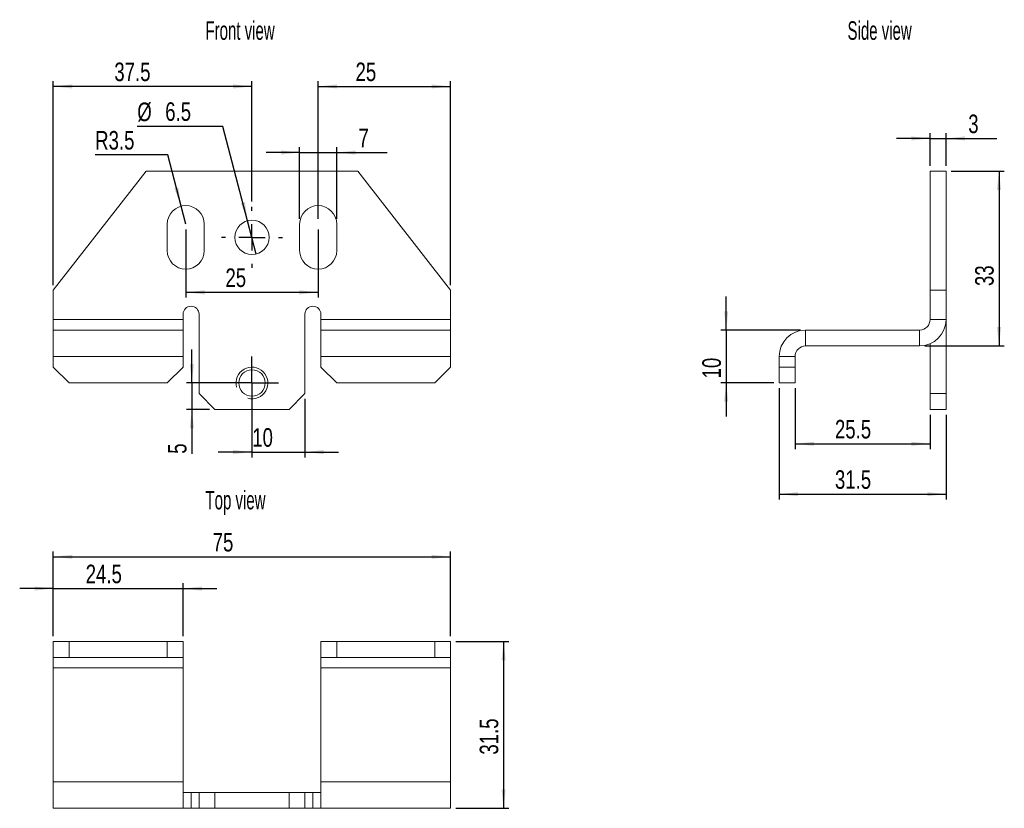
# Model space of a CAD drawing. Header units: millimetres. Extents: x 59 to 245, y 52 to 201.
import ezdxf

# ---------------------------------------------------------------- set-up
doc = ezdxf.new("R2010")
doc.units = ezdxf.units.MM
doc.layers.add('FORMAT', color=7, linetype='Continuous')
doc.styles.add('SLDTEXTSTYLE0', font='TXT', dxfattribs={"width": 0.605})
doc.styles.add('SLDTEXTSTYLE1', font='TXT', dxfattribs={"width": 0.75})
doc.dimstyles.new('SLDDIMSTYLE0', dxfattribs={"dimtxt": 3.5, "dimasz": 3.556, "dimexe": 0, "dimexo": 0.0625, "dimgap": 0.875, "dimtad": 1, "dimrnd": 1e-09, "dimzin": 12, "dimdsep": 46, "dimtxsty": 'SLDTEXTSTYLE1', "dimsah": 1, "dimcen": 0.09, "dimadec": 0, "dimazin": 3, "dimtfac": 1, "dimtofl": 0, "dimtmove": 0, "dimatfit": 3, "dimfxl": 1, "dimfrac": 2, "dimtolj": 1, "dimtzin": 12, "dimarcsym": 0})
doc.dimstyles.new('SLDDIMSTYLE1', dxfattribs={"dimtxt": 3.5, "dimasz": 3.556, "dimexe": 0, "dimexo": 0.0625, "dimgap": 0.875, "dimtad": 1, "dimrnd": 1e-09, "dimzin": 12, "dimdsep": 46, "dimtxsty": 'SLDTEXTSTYLE1', "dimsah": 1, "dimcen": 0.09, "dimadec": 0, "dimazin": 3, "dimtfac": 1, "dimtmove": 0, "dimatfit": 0, "dimfxl": 1, "dimfrac": 2, "dimtolj": 1, "dimtzin": 12, "dimarcsym": 0})
doc.dimstyles.new('SLDDIMSTYLE2', dxfattribs={"dimtxt": 3.5, "dimasz": 3.556, "dimexe": 0, "dimexo": 0.0625, "dimgap": 0.875, "dimtad": 1, "dimdec": 1, "dimrnd": 1e-09, "dimzin": 12, "dimdsep": 46, "dimtxsty": 'SLDTEXTSTYLE1', "dimsah": 1, "dimcen": 0.09, "dimadec": 0, "dimazin": 3, "dimtfac": 1, "dimtdec": 1, "dimtofl": 0, "dimtmove": 0, "dimatfit": 3, "dimfxl": 1, "dimfrac": 2, "dimtolj": 1, "dimtzin": 12, "dimarcsym": 0})
doc.dimstyles.new('SLDDIMSTYLE3', dxfattribs={"dimtxt": 3.5, "dimasz": 3.556, "dimexe": 0, "dimexo": 0.0625, "dimgap": 0.875, "dimtad": 0, "dimtih": 1, "dimtoh": 1, "dimdec": 1, "dimrnd": 1e-09, "dimzin": 12, "dimdsep": 46, "dimtxsty": 'SLDTEXTSTYLE1', "dimsah": 1, "dimcen": 0, "dimadec": 0, "dimazin": 3, "dimtfac": 1, "dimtdec": 1, "dimtofl": 0, "dimtmove": 0, "dimatfit": 3, "dimfxl": 1, "dimfrac": 2, "dimtolj": 1, "dimtzin": 12, "dimarcsym": 0})
doc.dimstyles.new('SLDDIMSTYLE4', dxfattribs={"dimtxt": 3.5, "dimasz": 3.556, "dimexe": 0, "dimexo": 0.0625, "dimgap": 0.875, "dimtad": 0, "dimtih": 1, "dimtoh": 1, "dimdec": 1, "dimrnd": 1e-09, "dimzin": 12, "dimdsep": 46, "dimtxsty": 'SLDTEXTSTYLE1', "dimblk1": 'NONE', "dimsah": 1, "dimcen": 0, "dimadec": 0, "dimazin": 3, "dimtfac": 1, "dimtdec": 1, "dimtmove": 0, "dimatfit": 3, "dimldrblk": 'NONE', "dimfxl": 1, "dimfrac": 2, "dimtolj": 1, "dimtzin": 12, "dimarcsym": 0})
doc.dimstyles.new('SLDDIMSTYLE5', dxfattribs={"dimtxt": 3.5, "dimasz": 3.556, "dimexe": 0, "dimexo": 0.0625, "dimgap": 0.875, "dimtad": 1, "dimdec": 1, "dimrnd": 1e-09, "dimzin": 12, "dimdsep": 46, "dimtxsty": 'SLDTEXTSTYLE1', "dimsah": 1, "dimcen": 0.09, "dimadec": 0, "dimazin": 3, "dimtfac": 1, "dimtofl": 0, "dimtmove": 0, "dimatfit": 3, "dimfxl": 1, "dimfrac": 2, "dimtolj": 1, "dimtzin": 12, "dimarcsym": 0})

# ---------------------------------------------------------------- blocks, each defined once
blk = doc.blocks.new('*D1')
at = {"layer": 'FORMAT'}
for p, q in [((90.4, 161.35), (90.4, 148.47)), ((115.4, 161.35), (115.4, 148.47)), ((90.4, 149.47), (115.4, 149.47))]:
    blk.add_line(p, q, dxfattribs=at)
for points in [[(90.4, 149.47), (93.96, 149.09), (93.96, 149.85)], [(115.4, 149.47), (111.85, 149.85), (111.85, 149.09)]]:
    blk.add_solid(points, dxfattribs=at)
at = {"layer": 'FORMAT', "insert": (97.89, 153.98, -12.65), "char_height": 3.5, "attachment_point": 1, "style": 'SLDTEXTSTYLE1'}
blk.add_mtext('25', dxfattribs=at)
blk = doc.blocks.new('*D2')
at = {"layer": 'FORMAT'}
for p, q in [((115.4, 163.35), (115.4, 189.35)), ((115.4, 188.35), (140.4, 188.35)), ((140.4, 150.85), (140.4, 189.35))]:
    blk.add_line(p, q, dxfattribs=at)
for points in [[(115.4, 188.35), (118.96, 187.97), (118.96, 188.73)], [(140.4, 188.35), (136.85, 188.73), (136.85, 187.97)]]:
    blk.add_solid(points, dxfattribs=at)
at = {"layer": 'FORMAT', "insert": (122.45, 192.86, -12.65), "char_height": 3.5, "attachment_point": 1, "style": 'SLDTEXTSTYLE1'}
blk.add_mtext('25', dxfattribs=at)
blk = doc.blocks.new('*D3')
at = {"layer": 'FORMAT'}
for p, q in [((102.9, 131.35), (102.9, 118.3)), ((112.9, 129.35), (112.9, 118.3)), ((102.9, 119.3), (96.55, 119.3)), ((102.9, 119.3), (112.9, 119.3)), ((112.9, 119.3), (119.25, 119.3))]:
    blk.add_line(p, q, dxfattribs=at)
for points in [[(102.9, 119.3), (99.35, 119.68), (99.35, 118.92)], [(112.9, 119.3), (116.46, 118.92), (116.46, 119.68)]]:
    blk.add_solid(points, dxfattribs=at)
at = {"layer": 'FORMAT', "insert": (102.95, 123.81, -12.65), "char_height": 3.5, "attachment_point": 1, "style": 'SLDTEXTSTYLE1'}
blk.add_mtext('10', dxfattribs=at)
blk = doc.blocks.new('*D4')
at = {"layer": 'FORMAT'}
for p, q in [((91.55, 132.35), (91.55, 138.7)), ((101.9, 132.35), (90.55, 132.35)), ((91.55, 132.35), (91.55, 127.35)), ((94.9, 127.35), (90.55, 127.35)), ((91.55, 127.35), (91.55, 118.98))]:
    blk.add_line(p, q, dxfattribs=at)
for points in [[(91.55, 132.35), (91.93, 135.9), (91.17, 135.9)], [(91.55, 127.35), (91.17, 123.79), (91.93, 123.79)]]:
    blk.add_solid(points, dxfattribs=at)
at = {"layer": 'FORMAT', "insert": (87.04, 118.98, -12.65), "char_height": 3.5, "attachment_point": 1, "rotation": 90, "style": 'SLDTEXTSTYLE1'}
blk.add_mtext('5', dxfattribs=at)
blk = doc.blocks.new('*D5')
at = {"layer": 'FORMAT'}
for p, q in [((65.4, 150.85), (65.4, 189.35)), ((102.9, 188.35), (65.4, 188.35)), ((102.9, 166.6), (102.9, 189.35))]:
    blk.add_line(p, q, dxfattribs=at)
for points in [[(65.4, 188.35), (68.96, 187.97), (68.96, 188.73)], [(102.9, 188.35), (99.35, 188.73), (99.35, 187.97)]]:
    blk.add_solid(points, dxfattribs=at)
at = {"layer": 'FORMAT', "insert": (76.92, 192.86, -12.65), "char_height": 3.5, "attachment_point": 1, "style": 'SLDTEXTSTYLE1'}
blk.add_mtext('37.5', dxfattribs=at)
blk = doc.blocks.new('*D6')
at = {"layer": 'FORMAT'}
for p, q in [((87.03, 175.42), (73.3, 175.42)), ((89.53, 165.74), (87.03, 175.42)), ((90.4, 162.35), (89.53, 165.74))]:
    blk.add_line(p, q, dxfattribs=at)
blk.add_solid([(89.53, 165.74), (89.01, 169.27), (88.27, 169.08)], dxfattribs=at)
at = {"layer": 'FORMAT', "insert": (73.3, 179.93, -12.65), "char_height": 3.5, "attachment_point": 1, "style": 'SLDTEXTSTYLE1'}
blk.add_mtext('R3.5', dxfattribs=at)
blk = doc.blocks.new('*D8')
at = {"layer": 'FORMAT'}
for p, q in [((97.42, 180.79), (81.25, 180.79)), ((102.08, 162.99), (97.42, 180.79)), ((103.72, 156.7), (102.08, 162.99))]:
    blk.add_line(p, q, dxfattribs=at)
blk.add_solid([(102.08, 162.99), (101.55, 166.53), (100.81, 166.33)], dxfattribs=at)
at = {"layer": 'FORMAT', "char_height": 3.5, "attachment_point": 1, "style": 'SLDTEXTSTYLE1'}
for s, insert in [('%%c', (81.25, 185.3, -12.65)), ('6.5', (86.52, 185.35, -12.65))]:
    blk.add_mtext(s, dxfattribs=dict(at, insert=insert))
blk = doc.blocks.new('_NONE')
blk = doc.blocks.new('*D9')
at = {"layer": 'FORMAT'}
for p, q in [((111.9, 163.35), (111.9, 176.87)), ((118.9, 163.35), (118.9, 176.87)), ((111.9, 175.87), (105.55, 175.87)), ((111.9, 175.87), (118.9, 175.87)), ((118.9, 175.87), (128.44, 175.87))]:
    blk.add_line(p, q, dxfattribs=at)
for points in [[(111.9, 175.87), (108.35, 176.25), (108.35, 175.49)], [(118.9, 175.87), (122.46, 175.49), (122.46, 176.25)]]:
    blk.add_solid(points, dxfattribs=at)
at = {"layer": 'FORMAT', "insert": (123.01, 180.38, -12.65), "char_height": 3.5, "attachment_point": 1, "style": 'SLDTEXTSTYLE1'}
blk.add_mtext('7', dxfattribs=at)
blk = doc.blocks.new('SW_CENTERMARKSYMBOL_0')
at = {"layer": 'FORMAT', "color": 0}
for p, q in [((0, 5), (0, 5.75)), ((0, 0), (0, 2.5)), ((-5, 0), (-5.75, 0)), ((0, 0), (-2.5, 0)), ((0, 0), (0, -2.5)), ((0, 0), (2.5, 0)), ((5, 0), (5.75, 0)), ((0, -5), (0, -5.75))]:
    blk.add_line(p, q, dxfattribs=at)
blk = doc.blocks.new('SW_CENTERMARKSYMBOL_1')
at = {"layer": 'FORMAT', "color": 0}
for p, q in [((0, 2.5), (0, 5)), ((0, 0), (0, 2.5)), ((-2.5, 0), (-5, 0)), ((0, 0), (-2.5, 0)), ((0, 0), (0, -2.5)), ((0, 0), (2.5, 0)), ((2.5, 0), (5, 0)), ((0, -2.5), (0, -5))]:
    blk.add_line(p, q, dxfattribs=at)
blk = doc.blocks.new('*D12')
at = {"layer": 'FORMAT'}
for p, q in [((202.42, 131.35), (202.42, 110.35)), ((233.92, 126.35), (233.92, 110.35)), ((202.42, 111.35), (233.92, 111.35))]:
    blk.add_line(p, q, dxfattribs=at)
for points in [[(202.42, 111.35), (205.98, 110.97), (205.98, 111.73)], [(233.92, 111.35), (230.37, 111.73), (230.37, 110.97)]]:
    blk.add_solid(points, dxfattribs=at)
at = {"layer": 'FORMAT', "insert": (212.95, 115.86, 0.1), "char_height": 3.5, "attachment_point": 1, "style": 'SLDTEXTSTYLE1'}
blk.add_mtext('31.5', dxfattribs=at)
blk = doc.blocks.new('*D13')
at = {"layer": 'FORMAT'}
for p, q in [((234.92, 172.35), (244.92, 172.35)), ((243.92, 172.35), (243.92, 139.35)), ((229.92, 139.35), (244.92, 139.35))]:
    blk.add_line(p, q, dxfattribs=at)
for points in [[(243.92, 172.35), (243.54, 168.79), (244.3, 168.79)], [(243.92, 139.35), (244.3, 142.9), (243.54, 142.9)]]:
    blk.add_solid(points, dxfattribs=at)
at = {"layer": 'FORMAT', "insert": (239.41, 150.66, 0.1), "char_height": 3.5, "attachment_point": 1, "rotation": 90, "style": 'SLDTEXTSTYLE1'}
blk.add_mtext('33', dxfattribs=at)
blk = doc.blocks.new('*D14')
at = {"layer": 'FORMAT'}
for p, q in [((205.42, 131.35), (205.42, 119.86)), ((230.92, 126.35), (230.92, 119.86)), ((205.42, 120.86), (230.92, 120.86))]:
    blk.add_line(p, q, dxfattribs=at)
for points in [[(205.42, 120.86), (208.98, 120.48), (208.98, 121.24)], [(230.92, 120.86), (227.37, 121.24), (227.37, 120.48)]]:
    blk.add_solid(points, dxfattribs=at)
at = {"layer": 'FORMAT', "insert": (212.95, 125.37, 0.1), "char_height": 3.5, "attachment_point": 1, "style": 'SLDTEXTSTYLE1'}
blk.add_mtext('25.5', dxfattribs=at)
blk = doc.blocks.new('*D15')
at = {"layer": 'FORMAT'}
for p, q in [((192.42, 142.35), (192.42, 148.7)), ((206.42, 142.35), (191.42, 142.35)), ((192.42, 142.35), (192.42, 132.35)), ((201.42, 132.35), (191.42, 132.35)), ((192.42, 132.35), (192.42, 126))]:
    blk.add_line(p, q, dxfattribs=at)
for points in [[(192.42, 142.35), (192.8, 145.9), (192.04, 145.9)], [(192.42, 132.35), (192.04, 128.79), (192.8, 128.79)]]:
    blk.add_solid(points, dxfattribs=at)
at = {"layer": 'FORMAT', "insert": (187.91, 133.21, 0.1), "char_height": 3.5, "attachment_point": 1, "rotation": 90, "style": 'SLDTEXTSTYLE1'}
blk.add_mtext('10', dxfattribs=at)
blk = doc.blocks.new('*D16')
at = {"layer": 'FORMAT'}
for p, q in [((230.92, 178.53), (224.57, 178.53)), ((230.92, 173.35), (230.92, 179.53)), ((230.92, 178.53), (233.92, 178.53)), ((233.92, 173.35), (233.92, 179.53)), ((233.92, 178.53), (243.54, 178.53))]:
    blk.add_line(p, q, dxfattribs=at)
for points in [[(230.92, 178.53), (227.37, 178.91), (227.37, 178.15)], [(233.92, 178.53), (237.48, 178.15), (237.48, 178.91)]]:
    blk.add_solid(points, dxfattribs=at)
at = {"layer": 'FORMAT', "insert": (238.11, 183.04, 0.1), "char_height": 3.5, "attachment_point": 1, "style": 'SLDTEXTSTYLE1'}
blk.add_mtext('3', dxfattribs=at)
blk = doc.blocks.new('*D17')
at = {"layer": 'FORMAT'}
for p, q in [((65.4, 93.52), (59.05, 93.52)), ((65.4, 84.52), (65.4, 94.52)), ((65.4, 93.52), (89.9, 93.52)), ((89.9, 84.52), (89.9, 94.52)), ((89.9, 93.52), (96.25, 93.52))]:
    blk.add_line(p, q, dxfattribs=at)
for points in [[(65.4, 93.52), (61.85, 93.9), (61.85, 93.14)], [(89.9, 93.52), (93.46, 93.14), (93.46, 93.9)]]:
    blk.add_solid(points, dxfattribs=at)
at = {"layer": 'FORMAT', "insert": (71.51, 98.03, 7.6), "char_height": 3.5, "attachment_point": 1, "style": 'SLDTEXTSTYLE1'}
blk.add_mtext('24.5', dxfattribs=at)
blk = doc.blocks.new('*D18')
at = {"layer": 'FORMAT'}
for p, q in [((65.4, 84.52), (65.4, 100.52)), ((140.4, 84.52), (140.4, 100.52)), ((65.4, 99.52), (140.4, 99.52))]:
    blk.add_line(p, q, dxfattribs=at)
for points in [[(65.4, 99.52), (68.96, 99.14), (68.96, 99.9)], [(140.4, 99.52), (136.85, 99.9), (136.85, 99.14)]]:
    blk.add_solid(points, dxfattribs=at)
at = {"layer": 'FORMAT', "insert": (95.48, 104.03, 7.6), "char_height": 3.5, "attachment_point": 1, "style": 'SLDTEXTSTYLE1'}
blk.add_mtext('75', dxfattribs=at)
blk = doc.blocks.new('*D19')
at = {"layer": 'FORMAT'}
for p, q in [((141.4, 83.52), (151.4, 83.52)), ((150.4, 83.52), (150.4, 52.02)), ((141.4, 52.02), (151.4, 52.02))]:
    blk.add_line(p, q, dxfattribs=at)
for points in [[(150.4, 83.52), (150.02, 79.96), (150.78, 79.96)], [(150.4, 52.02), (150.78, 55.58), (150.02, 55.58)]]:
    blk.add_solid(points, dxfattribs=at)
at = {"layer": 'FORMAT', "insert": (145.89, 62.16, 7.6), "char_height": 3.5, "attachment_point": 1, "rotation": 90, "style": 'SLDTEXTSTYLE1'}
blk.add_mtext('31.5', dxfattribs=at)

msp = doc.modelspace()

# ---------------------------------------------------------------- linework, layer by layer
at = {"color": 7, "linetype": 'Continuous', "lineweight": 0}
for p, q in [((65.402, 149.847), (82.902, 172.347)), ((82.902, 172.347), (122.902, 172.347)), ((122.902, 172.347), (140.402, 149.847)), ((230.922, 172.347), (233.922, 172.347)), ((230.922, 172.347), (230.922, 149.847)), ((233.922, 172.347), (233.922, 149.847)), ((86.902, 162.347), (86.902, 157.347)), ((93.902, 157.347), (93.902, 162.347)), ((111.902, 162.347), (111.902, 157.347)), ((118.902, 157.347), (118.902, 162.347)), ((65.402, 149.847), (65.402, 144.347)), ((140.402, 149.847), (140.402, 144.347)), ((230.922, 149.847), (233.922, 149.847)), ((230.922, 149.847), (230.922, 144.347)), ((233.922, 149.847), (233.922, 144.347)), ((89.902, 145.347), (89.902, 144.347)), ((92.902, 145.347), (92.902, 130.347)), ((112.902, 130.347), (112.902, 145.347)), ((115.902, 144.347), (115.902, 145.347)), ((65.402, 144.347), (89.902, 144.347)), ((65.402, 144.347), (65.402, 142.347)), ((89.902, 142.347), (89.902, 144.347)), ((115.902, 144.347), (140.402, 144.347)), ((115.902, 144.347), (115.902, 142.347)), ((140.402, 142.347), (140.402, 144.347)), ((230.922, 144.347), (233.922, 144.347)), ((233.922, 130.347), (233.922, 144.347)), ((65.402, 142.347), (89.902, 142.347)), ((65.402, 142.347), (65.402, 137.347)), ((89.902, 137.347), (89.902, 142.347)), ((115.902, 142.347), (115.902, 137.347)), ((115.902, 142.347), (140.402, 142.347)), ((140.402, 137.347), (140.402, 142.347)), ((207.422, 142.347), (207.422, 139.347)), ((228.922, 142.347), (207.422, 142.347)), ((228.922, 139.347), (228.922, 142.347)), ((230.922, 130.347), (230.922, 139.765)), ((228.922, 139.347), (207.422, 139.347)), ((65.402, 137.347), (89.902, 137.347)), ((65.402, 137.347), (65.402, 135.347)), ((89.902, 137.347), (89.902, 135.347)), ((115.902, 137.347), (140.402, 137.347)), ((115.902, 135.347), (115.902, 137.347)), ((140.402, 137.347), (140.402, 135.347)), ((205.422, 137.347), (202.422, 137.347)), ((202.422, 137.347), (202.422, 135.347)), ((205.422, 137.347), (205.422, 135.347)), ((65.402, 135.347), (68.402, 132.347)), ((86.902, 132.347), (89.902, 135.347)), ((115.902, 135.347), (118.902, 132.347)), ((137.402, 132.347), (140.402, 135.347)), ((202.422, 135.347), (205.422, 135.347)), ((202.422, 132.347), (202.422, 135.347)), ((205.422, 135.347), (205.422, 132.347)), ((68.402, 132.347), (86.902, 132.347)), ((118.902, 132.347), (137.402, 132.347)), ((205.422, 132.347), (202.422, 132.347)), ((92.902, 130.347), (95.902, 127.347)), ((109.902, 127.347), (112.902, 130.347)), ((230.922, 130.347), (233.922, 130.347)), ((230.922, 127.347), (230.922, 130.347)), ((233.922, 130.347), (233.922, 127.347)), ((109.902, 127.347), (95.902, 127.347)), ((233.922, 127.347), (230.922, 127.347)), ((65.402, 80.52), (65.402, 83.52)), ((65.402, 83.52), (68.402, 83.52)), ((68.402, 83.52), (68.402, 80.52)), ((68.402, 83.52), (86.902, 83.52)), ((86.902, 80.52), (86.902, 83.52)), ((86.902, 83.52), (89.902, 83.52)), ((89.902, 83.52), (89.902, 80.52)), ((115.902, 80.52), (115.902, 83.52)), ((115.902, 83.52), (118.902, 83.52)), ((118.902, 83.52), (118.902, 80.52)), ((118.902, 83.52), (137.402, 83.52)), ((137.402, 80.52), (137.402, 83.52)), ((137.402, 83.52), (140.402, 83.52)), ((140.402, 83.52), (140.402, 80.52)), ((68.402, 80.52), (65.402, 80.52)), ((65.402, 78.52), (65.402, 80.52)), ((68.402, 80.52), (86.902, 80.52)), ((89.902, 80.52), (86.902, 80.52)), ((89.902, 80.52), (89.902, 78.52)), ((118.902, 80.52), (115.902, 80.52)), ((115.902, 78.52), (115.902, 80.52)), ((118.902, 80.52), (137.402, 80.52)), ((140.402, 80.52), (137.402, 80.52)), ((140.402, 80.52), (140.402, 78.52)), ((65.402, 78.52), (89.902, 78.52)), ((65.402, 57.02), (65.402, 78.52)), ((89.902, 57.02), (89.902, 78.52)), ((115.902, 78.52), (140.402, 78.52)), ((115.902, 78.52), (115.902, 57.02)), ((140.402, 57.02), (140.402, 78.52)), ((65.402, 57.02), (89.902, 57.02)), ((65.402, 52.02), (65.402, 57.02)), ((89.902, 57.02), (89.902, 52.02)), ((115.902, 57.02), (140.402, 57.02)), ((115.902, 52.02), (115.902, 57.02)), ((140.402, 57.02), (140.402, 52.02)), ((91.402, 55.02), (89.902, 55.02)), ((91.402, 52.02), (91.402, 55.02)), ((91.402, 55.02), (92.902, 55.02)), ((92.902, 52.02), (92.902, 55.02)), ((92.902, 55.02), (95.902, 55.02)), ((95.902, 55.02), (95.902, 52.02)), ((109.902, 55.02), (95.902, 55.02)), ((109.902, 52.02), (109.902, 55.02)), ((109.902, 55.02), (112.902, 55.02)), ((112.902, 55.02), (112.902, 52.02)), ((112.902, 55.02), (114.402, 55.02)), ((114.402, 52.02), (114.402, 55.02)), ((115.902, 55.02), (114.402, 55.02)), ((65.402, 52.02), (89.902, 52.02)), ((91.402, 52.02), (89.902, 52.02)), ((92.902, 52.02), (91.402, 52.02)), ((95.902, 52.02), (92.902, 52.02)), ((95.902, 52.02), (109.902, 52.02)), ((112.902, 52.02), (109.902, 52.02)), ((114.402, 52.02), (112.902, 52.02)), ((115.902, 52.02), (114.402, 52.02)), ((115.902, 52.02), (140.402, 52.02))]:
    msp.add_line(p, q, dxfattribs=at)
for centre, radius in [((102.902, 159.847), 3.25), ((102.902, 132.347), 2.5)]:
    msp.add_circle(centre, radius, dxfattribs=at)
for centre, radius, start, end in [((90.402, 162.347), 3.5, 0, 180), ((115.402, 162.347), 3.5, 0, 180), ((90.402, 157.347), 3.5, 180, 0), ((115.402, 157.347), 3.5, 180, 0), ((91.402, 145.347), 1.5, 90, 180), ((91.402, 145.347), 1.5, 0, 90), ((114.402, 145.347), 1.5, 90, 180), ((114.402, 145.347), 1.5, 0, 90), ((228.922, 144.347), 2, 270, 0), ((228.922, 144.347), 5, 270, 0), ((207.422, 137.347), 5, 90, 180), ((207.422, 137.347), 2, 90, 180), ((102.902, 132.347), 3, 255, 195)]:
    msp.add_arc(centre, radius, start, end, dxfattribs=at)

# ---------------------------------------------------------------- block references
at = {"layer": 'FORMAT'}
for name, p in [('SW_CENTERMARKSYMBOL_0', (102.902, 159.847)), ('SW_CENTERMARKSYMBOL_1', (102.902, 132.347))]:
    msp.add_blockref(name, p, dxfattribs=at)

# ---------------------------------------------------------------- texts
at = {"layer": 'FORMAT', "char_height": 3.5, "attachment_point": 1, "style": 'SLDTEXTSTYLE0'}
for s, insert in [('Front view', (94.124, 200.657)), ('Side view', (215.326, 200.657)), ('Top view', (94.124, 111.978))]:
    msp.add_mtext(s, dxfattribs=dict(at, insert=insert))

# ---------------------------------------------------------------- dimensions: what is measured, and where the dimension line sits
at = {"layer": 'FORMAT'}
for base, p1, p2, dimstyle, picture, middle in [((65.402, 188.347), (102.902, 165.597), (65.402, 149.847), 'SLDDIMSTYLE2', '*D5', (82.872, 188.347)), ((140.402, 188.347), (115.402, 162.347), (140.402, 149.847), 'SLDDIMSTYLE0', '*D2', (126.462, 188.347)), ((233.922, 178.532), (230.922, 172.347), (233.922, 172.347), 'SLDDIMSTYLE1', '*D16', (240.82, 178.532)), ((118.902, 175.868), (111.902, 162.347), (118.902, 162.347), 'SLDDIMSTYLE1', '*D9', (125.725, 175.868)), ((115.402, 149.471), (90.402, 162.347), (115.402, 162.347), 'SLDDIMSTYLE0', '*D1', (101.898, 149.471)), ((112.902, 119.298), (102.902, 132.347), (112.902, 130.347), 'SLDDIMSTYLE1', '*D3', (106.954, 119.298)), ((233.922, 111.347), (202.422, 132.347), (233.922, 127.347), 'SLDDIMSTYLE2', '*D12', (218.9, 111.347)), ((230.922, 120.86), (205.422, 132.347), (230.922, 127.347), 'SLDDIMSTYLE5', '*D14', (218.9, 120.86)), ((140.402, 99.52), (65.402, 83.52), (140.402, 83.52), 'SLDDIMSTYLE0', '*D18', (99.483, 99.52)), ((89.902, 93.52), (65.402, 83.52), (89.902, 83.52), 'SLDDIMSTYLE5', '*D17', (77.454, 93.52))]:
    dim = msp.add_linear_dim(base=base, p1=p1, p2=p2, dimstyle=dimstyle, dxfattribs=at)
    dim.commit()
    dim.dimension.update_dxf_attribs({"geometry": picture, "text_midpoint": middle, "dimtype": 160})
dim = msp.add_diameter_dim_2p(p1=(103.725, 156.703), p2=(102.079, 162.991), dimstyle='SLDDIMSTYLE4', dxfattribs=at)
dim.commit()
dim.dimension.update_dxf_attribs({"geometry": '*D8', "text_midpoint": (88.539, 183.59), "dimtype": 163})
dim = msp.add_radius_dim(center=(90.402, 162.347), mpoint=(89.527, 165.736), dimstyle='SLDDIMSTYLE3', dxfattribs=at)
dim.commit()
dim.dimension.update_dxf_attribs({"geometry": '*D6', "text_midpoint": (79.369, 178.197), "dimtype": 164})
for base, p1, p2, dimstyle, picture, middle in [((243.922, 139.347), (233.922, 172.347), (228.922, 139.347), 'SLDDIMSTYLE0', '*D13', (243.922, 154.667)), ((192.422, 132.347), (207.422, 142.347), (202.422, 132.347), 'SLDDIMSTYLE1', '*D15', (192.422, 137.218)), ((91.552, 127.347), (102.902, 132.347), (95.902, 127.347), 'SLDDIMSTYLE1', '*D4', (91.552, 121.7)), ((150.402, 52.02), (140.402, 83.52), (140.402, 52.02), 'SLDDIMSTYLE5', '*D19', (150.402, 68.107))]:
    dim = msp.add_linear_dim(base=base, p1=p1, p2=p2, angle=90, dimstyle=dimstyle, dxfattribs=at)
    dim.commit()
    dim.dimension.update_dxf_attribs({"geometry": picture, "text_midpoint": middle, "dimtype": 160})

doc.saveas('drawing.dxf')
